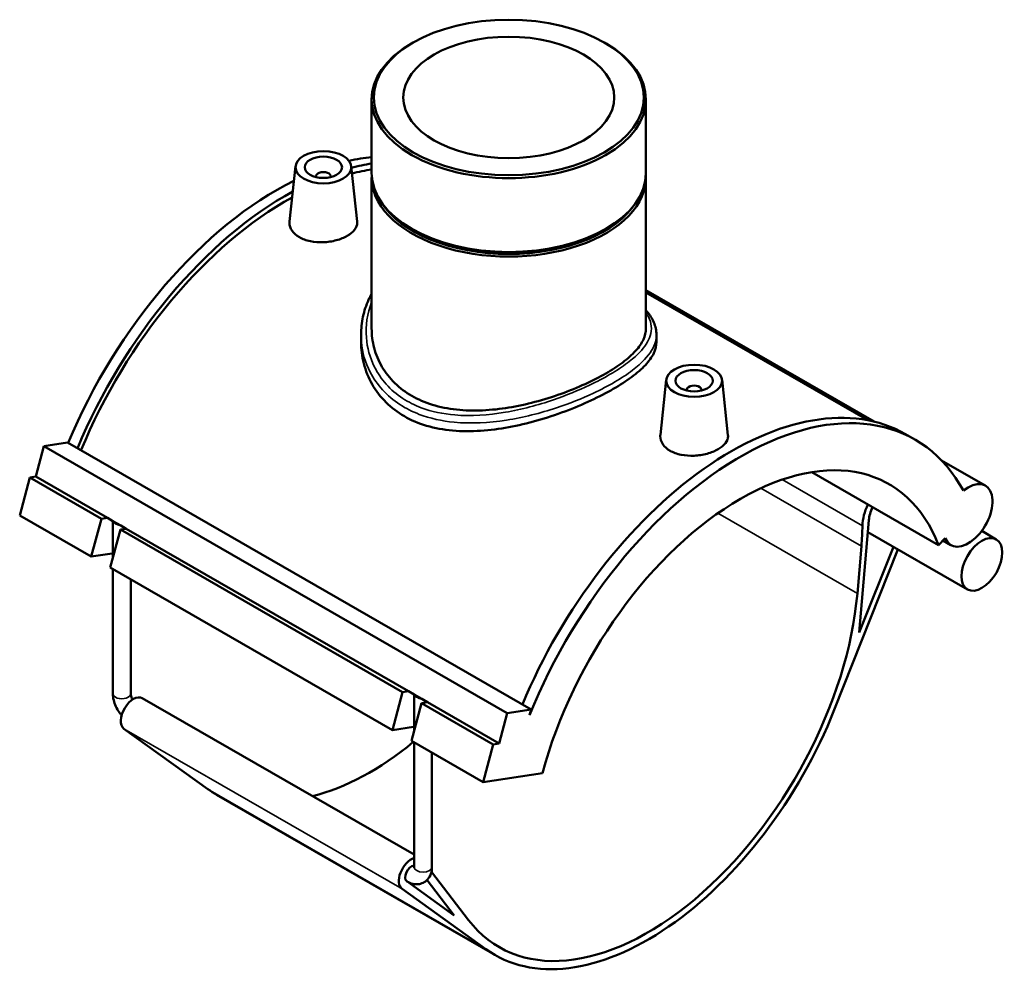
# Model space of a CAD drawing. Header units: millimetres. Extents: x -15 to 1089, y -217 to 1281.
# Tile 8 of 8: x 824 to 1089, y 679 to 938. Entities that reach past the tile are written whole.
import ezdxf

# ---------------------------------------------------------------- set-up
doc = ezdxf.new("R2010")
doc.units = ezdxf.units.MM
doc.layers.add('Visible (ISO)', color=7, linetype='Continuous', lineweight=50)
doc.layers.add('Visible Narrow (ISO)', color=7, linetype='Continuous', lineweight=35)

msp = doc.modelspace()

# ---------------------------------------------------------------- linework, layer by layer
at = {"layer": 'Visible (ISO)'}
for p, q in [((930.03, 931.41), (929.628, 931.177)), ((981.506, 931.41), (981.908, 931.177)), ((918.942, 916.239), (918.942, 896.4)), ((992.594, 916.239), (992.594, 896.4)), ((898.502, 898.218), (896.913, 883.397)), ((913.473, 898.218), (915.067, 883.352)), ((903.988, 895.499), (903.988, 895.312)), ((907.988, 895.499), (907.988, 895.312)), ((918.942, 895.174), (918.942, 854.625)), ((992.594, 895.174), (992.594, 854.625)), ((929.983, 881.256), (929.628, 881.462)), ((981.553, 881.256), (981.908, 881.462)), ((992.594, 864.93), (1053.872, 829.642)), ((992.594, 864.312), (1052.152, 830.015)), ((916.109, 852.988), (916.109, 850.99)), ((995.427, 852.988), (995.427, 850.99)), ((998.063, 840.884), (996.473, 826.064)), ((1013.034, 840.884), (1014.628, 826.018)), ((1003.548, 837.979), (1003.548, 838.166)), ((1007.548, 837.979), (1007.548, 838.166)), ((1064.823, 824.842), (1062.334, 826.275)), ((828.742, 814.885), (830.909, 823.016)), ((830.909, 823.016), (837.288, 824.005)), ((830.909, 823.016), (955.359, 751.35)), ((837.288, 824.005), (961.738, 752.339)), ((1071.982, 819.213), (1083.73, 812.448)), ((824.438, 804.474), (827.147, 814.638)), ((827.147, 814.638), (828.742, 814.885)), ((827.147, 814.638), (846.38, 803.562)), ((828.742, 814.885), (847.975, 803.809)), ((1037.135, 816.09), (1071.15, 796.502)), ((824.438, 804.474), (843.672, 793.398)), ((846.38, 803.562), (847.975, 803.809)), ((847.975, 803.809), (849.471, 802.948)), ((843.672, 793.398), (846.38, 803.562)), ((849.454, 793.061), (849.454, 802.957)), ((849.471, 802.948), (851.57, 801.739)), ((851.57, 801.739), (853.066, 800.877)), ((1049.899, 773.025), (1052.467, 803.154)), ((851.472, 800.63), (848.763, 790.466)), ((853.066, 800.877), (851.472, 800.63)), ((851.472, 800.63), (927.273, 756.979)), ((853.066, 800.877), (928.868, 757.226)), ((1052.197, 799.989), (1078.941, 784.589)), ((1082.765, 800.282), (1086.68, 798.027)), ((1050.455, 796.239), (1049.37, 783.516)), ((1059.036, 796.051), (1049.899, 773.025)), ((1071.15, 796.502), (1072.99, 798.336)), ((1072.35, 797.698), (1074.517, 796.45)), ((849.253, 794.263), (843.672, 793.398)), ((1043.183, 752.261), (1060.276, 795.337)), ((848.763, 790.466), (924.565, 746.815)), ((849.454, 756.614), (849.454, 790.068)), ((854.254, 756.614), (854.254, 787.304)), ((924.565, 746.815), (927.273, 756.979)), ((927.273, 756.979), (928.868, 757.226)), ((928.868, 757.226), (930.364, 756.365)), ((930.347, 746.477), (930.347, 756.374)), ((930.364, 756.365), (932.463, 755.156)), ((857.361, 755.385), (930.347, 713.355)), ((932.365, 754.047), (929.656, 743.883)), ((933.959, 754.294), (932.365, 754.047)), ((932.365, 754.047), (951.598, 742.971)), ((932.463, 755.156), (933.959, 754.294)), ((933.959, 754.294), (953.193, 743.219)), ((953.193, 743.219), (955.359, 751.35)), ((955.359, 751.35), (961.738, 752.339)), ((961.738, 752.339), (961.335, 750.825)), ((874.977, 730.954), (852.434, 747.154)), ((930.146, 747.68), (924.565, 746.815)), ((929.656, 743.883), (948.889, 732.807)), ((930.347, 710.031), (930.347, 743.485)), ((948.889, 732.807), (951.598, 742.971)), ((951.598, 742.971), (953.193, 743.219)), ((935.147, 710.031), (935.147, 740.721)), ((948.889, 732.807), (964.836, 735.28)), ((877.312, 729.448), (951.983, 686.448)), ((944.95, 695.802), (935.006, 708.726)), ((941.142, 697.012), (928.37, 706.19)), ((928.403, 706.166), (928.438, 706.146)), ((933.818, 706.53), (941.142, 697.012)), ((927.105, 704.154), (949.648, 687.954))]:
    msp.add_line(p, q, dxfattribs=at)
for centre, major_axis, ratio in [((955.768, 916.703), (36.26, 0), 0.5758617), ((955.768, 916.703), (28.328, 0), 0.5758617), ((905.988, 897.951), (7.5, 0), 0.5758617), ((905.988, 897.951), (5, 0), 0.5758617), ((1005.548, 840.618), (7.5, 0), 0.5758617), ((1005.548, 840.618), (5, 0), 0.5758617), ((1082.81, 791.308), (3.869, 6.719), 0.5780931)]:
    msp.add_ellipse(centre, major_axis=major_axis, ratio=ratio, dxfattribs=at)
for centre, major_axis, ratio, start_param, end_param in [((955.768, 916.239), (-36.826, 0), 0.5758617, 5.5016397, 10.2063236), ((893.543, 815.188), (46.829, 81.32), 0.5780931, 0.3906663, 0.4883382), ((896.032, 813.754), (46.829, 81.32), 0.5780931, 0.430944, 0.5168342), ((905.988, 895.499), (-2, 0), 0.5758617, 2.9729035, 6.4518745), ((896.032, 813.754), (-45.911, -79.726), 0.5780931, 3.5651689, 3.6503591), ((955.768, 896.4), (36.826, 0), 0.5758617, 3.1415927, 6.2831853), ((893.543, 815.188), (-46.829, -81.32), 0.5780931, 3.8565244, 4.9318791), ((955.768, 895.174), (-36.826, 0), 0.5758617, 6.254268, 9.4536952), ((896.032, 813.754), (46.829, 81.32), 0.5780931, 0.7571654, 1.7902864), ((896.032, 813.754), (-45.911, -79.726), 0.5780931, 3.9008672, 4.936343), ((955.768, 895.583), (-36.326, 0), 0.5758617, 0.3416813, 2.7999114), ((955.768, 895.991), (-36.326, 0), 0.5758617, 0.7815456, 2.360047), ((1005.548, 838.166), (-2, 0), 0.5758617, 2.9729035, 6.4518745), ((1015.504, 744.955), (46.829, 81.32), 0.5780931, 0, 1.7902864), ((1017.993, 743.521), (46.829, 81.32), 0.5780931, 5.94231, 8.0900257), ((1017.993, 743.521), (39.923, 69.327), 0.5780931, 5.8449193, 8.2883802), ((1079.124, 804.449), (-4.606, -7.999), 0.5780931, 5.8449193, 10.4055672), ((1057.92, 805.641), (-5.067, -8.799), 0.5780931, 4.842527, 5.4736225), ((1057.92, 805.641), (-3.869, -6.719), 0.5780931, 4.883156, 5.3926013), ((851.854, 802.55), (-2.392, 0.576), 0.3478124, 0.2023199, 1.5357642), ((994.188, 770.578), (39.923, 69.327), 0.5780931, 5.3926013, 5.4736225), ((851.799, 792.797), (-3.479, 0.927), 0.3434135, 5.5394352, 5.6201311), ((993.103, 757.855), (-39.923, -69.327), 0.5780931, 6.0483182, 8.5341939), ((932.747, 755.967), (-2.392, 0.576), 0.3478124, 0.2023199, 1.5357642), ((854.966, 751.225), (-2.395, -4.16), 0.5780931, 3.1415927, 6.2248901), ((993.103, 757.855), (-41.12, -71.406), 0.5780931, 6.2248901, 8.1009441), ((932.692, 746.214), (-3.479, 0.927), 0.3434135, 5.5394352, 5.6201311), ((918.433, 800.855), (39.923, 69.327), 0.5780931, 3.6500464, 4.133464), ((918.433, 800.855), (-41.12, -71.406), 0.5780931, 6.2248901, 6.2831853), ((929.636, 708.226), (-2.395, -4.16), 0.5780931, 3.7139323, 6.2248901), ((929.636, 708.226), (-1.198, -2.08), 0.5780931, 3.4925815, 6.2248901)]:
    msp.add_ellipse(centre, major_axis=major_axis, ratio=ratio, start_param=start_param, end_param=end_param, dxfattribs=at)
for points, knots in [([(915.067, 883.352), (915.078, 883.252), (915.083, 883.153), (915.078, 882.445), (914.846, 881.794), (913.913, 880.575), (913.212, 880.005), (911.597, 879.075), (910.575, 878.652), (908.337, 878.046), (907.121, 877.863), (904.838, 877.765), (903.619, 877.845), (901.376, 878.306), (900.351, 878.689), (898.734, 879.62), (898.036, 880.229), (897.113, 881.591), (896.889, 882.343), (896.894, 883.162), (896.901, 883.279), (896.914, 883.397)], [0.6311637, 0.6311637, 0.6311637, 0.6311637, 0.6859908, 0.6859908, 1.0286424, 1.0286424, 1.371294, 1.371294, 1.7139457, 1.7139457, 2.0565973, 2.0565973, 2.3995927, 2.3995927, 2.742588, 2.742588, 3.0855834, 3.0855834, 3.4285788, 3.4285788, 3.4849152, 3.4849152, 3.4849152, 3.4849152]), ([(916.109, 852.988), (916.109, 854.603), (916.279, 856.217), (916.957, 859.356), (917.458, 860.883), (918.372, 862.903), (918.646, 863.447), (918.942, 863.981)], [27.2525829, 27.2525829, 27.2525829, 27.2525829, 27.8682649, 27.8682649, 28.4744556, 28.4744556, 28.7029308, 28.7029308, 28.7029308, 28.7029308]), ([(992.594, 859.594), (992.692, 859.482), (992.787, 859.37), (993.665, 858.301), (994.29, 857.318), (994.955, 855.759), (995.13, 855.215), (995.367, 854.11), (995.427, 853.549), (995.427, 852.988)], [37.9697986, 37.9697986, 37.9697986, 37.9697986, 38.046093, 38.046093, 38.6922784, 38.6922784, 39.0282918, 39.0282918, 39.3643052, 39.3643052, 39.3643052, 39.3643052]), ([(929.728, 836.556), (928.074, 837.508), (926.529, 838.66), (923.818, 841.305), (922.651, 842.798), (920.783, 845.996), (920.08, 847.703), (919.159, 851.17), (918.942, 852.929), (918.942, 854.625)], [0, 0, 0, 0, 0.7018243, 0.7018243, 1.4036487, 1.4036487, 2.105473, 2.105473, 2.8072973, 2.8072973, 2.8072973, 2.8072973]), ([(992.594, 854.625), (992.594, 853.68), (992.377, 852.698), (991.456, 850.693), (990.753, 849.668), (988.884, 847.61), (987.716, 846.573), (985.005, 844.535), (983.461, 843.534), (980.155, 841.63), (978.292, 840.669), (974.245, 838.816), (972.063, 837.923), (967.525, 836.292), (965.166, 835.554), (960.434, 834.303), (958.06, 833.793), (953.474, 833.043), (951.1, 832.777), (946.368, 832.565), (944.01, 832.62), (939.474, 833.11), (937.293, 833.546), (933.247, 834.792), (931.382, 835.603), (929.728, 836.556)], [14.0316778, 14.0316778, 14.0316778, 14.0316778, 14.732901, 14.732901, 15.4341243, 15.4341243, 16.1353475, 16.1353475, 16.8365707, 16.8365707, 17.5377939, 17.5377939, 18.2390172, 18.2390172, 18.9402404, 18.9402404, 19.6414636, 19.6414636, 20.3432879, 20.3432879, 21.0451123, 21.0451123, 21.7469366, 21.7469366, 22.4487609, 22.4487609, 22.4487609, 22.4487609]), ([(995.427, 850.99), (995.427, 850.027), (995.194, 849.026), (994.206, 846.968), (993.451, 845.91), (991.441, 843.767), (990.184, 842.679), (987.262, 840.519), (985.596, 839.448), (982.026, 837.392), (980.014, 836.346), (975.65, 834.309), (973.297, 833.319), (968.41, 831.49), (965.871, 830.651), (960.781, 829.209), (958.23, 828.607), (953.302, 827.695), (950.75, 827.352), (945.661, 827.015), (943.124, 827.021), (938.241, 827.456), (935.89, 827.888), (931.526, 829.181), (929.512, 830.043), (925.937, 832.102), (924.271, 833.358), (921.35, 836.261), (920.094, 837.907), (918.086, 841.439), (917.331, 843.329), (916.342, 847.166), (916.109, 849.113), (916.109, 850.99)], [3.0336738, 3.0336738, 3.0336738, 3.0336738, 3.7910284, 3.7910284, 4.5483831, 4.5483831, 5.3057377, 5.3057377, 6.0630923, 6.0630923, 6.8204469, 6.8204469, 7.5778015, 7.5778015, 8.3351561, 8.3351561, 9.0925107, 9.0925107, 9.8509292, 9.8509292, 10.6093476, 10.6093476, 11.3677661, 11.3677661, 12.1261845, 12.1261845, 12.884603, 12.884603, 13.6430215, 13.6430215, 14.4014399, 14.4014399, 15.1598584, 15.1598584, 15.1598584, 15.1598584]), ([(1014.627, 826.018), (1014.638, 825.919), (1014.643, 825.82), (1014.639, 825.112), (1014.407, 824.461), (1013.474, 823.242), (1012.773, 822.672), (1011.157, 821.742), (1010.136, 821.319), (1007.897, 820.712), (1006.681, 820.53), (1004.399, 820.432), (1003.18, 820.511), (1000.936, 820.973), (999.912, 821.355), (999.103, 821.821), (998.295, 822.287), (997.596, 822.896), (996.674, 824.258), (996.45, 825.01), (996.454, 825.829), (996.461, 825.946), (996.474, 826.064)], [3.3737517, 3.3737517, 3.3737517, 3.3737517, 3.4285788, 3.4285788, 3.7712304, 3.7712304, 4.1138821, 4.1138821, 4.4565337, 4.4565337, 4.7991853, 4.7991853, 5.1421807, 5.1421807, 5.4851761, 5.4851761, 5.4851761, 5.8281715, 5.8281715, 6.1711669, 6.1711669, 6.2275033, 6.2275033, 6.2275033, 6.2275033]), ([(851.794, 750.796), (851.575, 751.046), (851.369, 751.308), (850.828, 752.075), (850.523, 752.603), (850.016, 753.701), (849.814, 754.271), (849.534, 755.431), (849.454, 756.02), (849.454, 756.614)], [3.5963579, 3.5963579, 3.5963579, 3.5963579, 3.7699112, 3.7699112, 4.0840704, 4.0840704, 4.3982297, 4.3982297, 4.712389, 4.712389, 4.712389, 4.712389]), ([(854.711, 754.992), (854.711, 754.992), (854.711, 754.992), (854.602, 755.206), (854.51, 755.425), (854.372, 755.835), (854.323, 756.028), (854.266, 756.358), (854.255, 756.498), (854.254, 756.61), (854.254, 756.612), (854.254, 756.614)], [4.02004918, 4.02004918, 4.02004918, 4.02004918, 4.02017339, 4.02017339, 4.26103236, 4.26103236, 4.49306756, 4.49306756, 4.70828507, 4.70828507, 4.71238898, 4.71238898, 4.71238898, 4.71238898]), ([(935.147, 710.031), (935.147, 709.437), (935.069, 708.836), (934.684, 707.688), (934.385, 707.135), (933.617, 706.307), (933.208, 706.002), (932.335, 705.587), (931.878, 705.467), (930.929, 705.375), (930.44, 705.42), (929.425, 705.655), (928.913, 705.873), (928.438, 706.146)], [1.5707963, 1.5707963, 1.5707963, 1.5707963, 1.8849556, 1.8849556, 2.1804454, 2.1804454, 2.4038166, 2.4038166, 2.6146249, 2.6146249, 2.8522049, 2.8522049, 3.1415927, 3.1415927, 3.1415927, 3.1415927]), ([(930.347, 710.031), (930.347, 709.931), (930.338, 709.857), (930.324, 709.784), (930.319, 709.769), (930.319, 709.769)], [1.57079633, 1.57079633, 1.57079633, 1.57079633, 1.76774576, 1.76774576, 1.9021847, 1.9021847, 1.9021847, 1.9021847])]:
    msp.add_open_spline(points, degree=3, knots=knots, dxfattribs=at)
at = {"layer": 'Visible Narrow (ISO)'}
for p, q in [((1023.477, 811.775), (1050.455, 796.239)), ((1050.742, 801.692), (1029.216, 814.088)), ((1011.945, 805.067), (1049.37, 783.516)), ((849.253, 794.263), (849.454, 795.018)), ((930.146, 747.68), (930.347, 748.435)), ((852.434, 747.154), (927.105, 704.154)), ((874.977, 730.954), (949.648, 687.954))]:
    msp.add_line(p, q, dxfattribs=at)
for centre, major_axis, ratio, start_param, end_param in [((851.854, 756.614), (-2.4, 0), 0.5758617, 0, 3.1415927), ((932.747, 710.031), (2.4, 0), 0.5758617, 3.1415927, 6.2831853), ((929.636, 708.226), (-1.198, -2.08), 0.5780931, 6.2248901, 6.2831853)]:
    msp.add_ellipse(centre, major_axis=major_axis, ratio=ratio, start_param=start_param, end_param=end_param, dxfattribs=at)
for points, knots in [([(992.594, 858.933), (992.865, 858.539), (993.098, 858.145), (994.136, 856.073), (994.295, 854.406), (993.311, 851.234), (992.335, 849.734), (989.967, 847.283), (988.892, 846.349), (984.953, 843.38), (981.456, 841.329), (974.455, 838.005), (971.188, 836.67), (963.61, 834.079), (959.231, 832.91), (950.241, 831.374), (945.626, 831.065), (938.091, 831.697), (935.044, 832.336), (930.49, 834.046), (928.82, 834.884), (923.962, 838.056), (921.374, 840.987), (918.471, 846.79), (917.738, 849.481), (917.28, 855.413), (917.757, 858.667), (918.943, 861.697)], [14.0218717, 14.0218717, 14.0218717, 14.0218717, 14.3202687, 14.3202687, 15.5965687, 15.5965687, 16.7060957, 16.7060957, 17.3779746, 17.3779746, 18.8354048, 18.8354048, 19.9200008, 19.9200008, 21.250312, 21.250312, 22.6646372, 22.6646372, 23.7110168, 23.7110168, 24.3891768, 24.3891768, 25.8795908, 25.8795908, 26.992649, 26.992649, 28.3011981, 28.3011981, 28.3011981, 28.3011981]), ([(916.109, 852.988), (916.109, 852.334), (916.138, 851.681), (916.449, 848.238), (917.241, 845.481), (920.322, 839.519), (923.042, 836.493), (928.121, 833.189), (929.865, 832.31), (934.612, 830.5), (937.783, 829.804), (945.613, 829.053), (950.4, 829.306), (959.71, 830.765), (964.237, 831.912), (972.06, 834.497), (975.427, 835.842), (982.631, 839.221), (986.219, 841.328), (990.242, 844.406), (991.337, 845.379), (993.738, 847.941), (994.716, 849.518), (995.337, 851.716), (995.427, 852.352), (995.427, 852.987)], [-27.2525829, -27.2525829, -27.2525829, -27.2525829, -26.992649, -26.992649, -25.8795908, -25.8795908, -24.3891768, -24.3891768, -23.7110168, -23.7110168, -22.6646372, -22.6646372, -21.250312, -21.250312, -19.9200008, -19.9200008, -18.8354048, -18.8354048, -17.3779746, -17.3779746, -16.7060957, -16.7060957, -15.5965687, -15.5965687, -15.1408925, -15.1408925, -15.1408925, -15.1408925])]:
    msp.add_open_spline(points, degree=3, knots=knots, dxfattribs=at)

doc.saveas('drawing.dxf')
